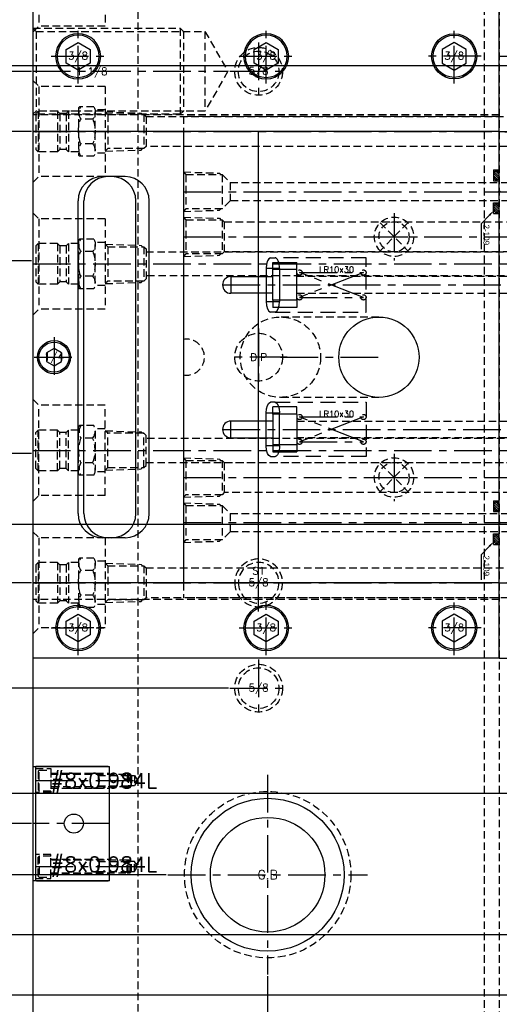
# Model space of a CAD drawing. Extents: x 2651 to 11825, y -3833 to 1075.
# Tile 179 of 256: x 3892 to 4052, y -127 to 200. Entities that reach past the tile are written whole.
import ezdxf
from ezdxf.enums import TextEntityAlignment as Align

# ---------------------------------------------------------------- set-up
doc = ezdxf.new("R2010")
doc.units = 0
doc.header["$LTSCALE"] = 10
for name, pattern in [('CENTER', [2, 1.25, -0.25, 0.25, -0.25]), ('CNSCEN', [17, 15, -1, 0, -1]), ('CNSHID', [4, 3, -1]), ('DASHED', [0.75, 0.5, -0.25]), ('HIDDEN', [0.375, 0.25, -0.125])]:
    doc.linetypes.add(name, pattern=pattern)
doc.layers.get('0').update_dxf_attribs({"linetype": 'CONTINUOUS'})
doc.layers.get('Defpoints').update_dxf_attribs({"linetype": 'CONTINUOUS'})
for name, color, linetype in [('113', 7, 'CONTINUOUS'), ('117', 7, 'CONTINUOUS'), ('9', 3, 'CONTINUOUS'), ('CEN', 1, 'CENTER'), ('COOL', 150, 'HIDDEN'), ('DIM', 3, 'CONTINUOUS'), ('HIDDEN', 6, 'HIDDEN'), ('PART', 7, 'CONTINUOUS'), ('TEXT', 4, 'CONTINUOUS'), ('WL1-CL', 1, 'CNSCEN'), ('WL1-HL', 4, 'CNSHID')]:
    doc.layers.add(name, color=color, linetype=linetype)
doc.layers.add('AM_VIS', color=7, linetype='CONTINUOUS', lineweight=30)
doc.styles.add('china', font='txt')
doc.styles.get("Standard").update_dxf_attribs({"font": 'romans.shx'})
doc.dimstyles.new('MM& INCH5', dxfattribs={"dimtxt": 5, "dimasz": 2.5, "dimexe": 1, "dimexo": 0.5, "dimtad": 0, "dimrnd": 1.38778e-17, "dimzin": 9, "dimdsep": 46, "dimtxsty": 'Standard', "dimblk": 'CLOSED', "dimcen": 0, "dimclrd": 3, "dimclre": 3, "dimclrt": 3, "dimazin": 2, "dimtfac": 0.75, "dimtofl": 0, "dimtmove": 0, "dimatfit": 3, "dimfxl": 0, "dimtolj": 1, "dimarcsym": 0})

# ---------------------------------------------------------------- blocks, each defined once
blk = doc.blocks.new('fghdddd')
at = {"layer": 'COOL'}
for p, q in [((-3436.77, 1231.38), (-3438.77, 1229.38)), ((-3460.77, 1229.38), (-3460.77, 1199.38)), ((-3460.77, 1229.38), (-3438.77, 1229.38)), ((-3438.77, 1229.38), (-3438.77, 1199.38)), ((-3460.77, 1221.54), (-3457.45, 1221.54)), ((-3457.45, 1207.87), (-3457.45, 1220.88)), ((-3457.04, 1222.63), (-3452.28, 1222.63)), ((-3451.88, 1222.23), (-3452.28, 1222.63)), ((-3451.88, 1222.23), (-3451.88, 1206.52)), ((-3451.88, 1221.11), (-3448.53, 1221.11)), ((-3448.53, 1221.11), (-3448.53, 1207.65)), ((-3448.53, 1221.11), (-3447.76, 1220.34)), ((-3444.91, 1221.11), (-3445.67, 1220.34)), ((-3444.91, 1221.11), (-3444.91, 1207.65)), ((-3444.91, 1221.11), (-3438.53, 1221.11)), ((-3438.53, 1221.11), (-3437.77, 1220.34)), ((-3438.53, 1221.11), (-3438.53, 1207.65)), ((-3456.64, 1218.5), (-3452.67, 1218.5)), ((-3447.76, 1220.37), (-3445.67, 1220.37)), ((-3447.76, 1220.34), (-3447.76, 1208.38)), ((-3445.67, 1220.34), (-3445.67, 1208.38)), ((-3437.77, 1220.34), (-3437.77, 1208.41)), ((-3456.64, 1210.25), (-3452.67, 1210.25)), ((-3451.88, 1207.65), (-3448.53, 1207.65)), ((-3448.53, 1207.65), (-3447.79, 1208.38)), ((-3447.79, 1208.38), (-3445.65, 1208.38)), ((-3444.91, 1207.65), (-3445.65, 1208.38)), ((-3444.91, 1207.65), (-3438.53, 1207.65)), ((-3438.53, 1207.65), (-3437.77, 1208.41)), ((-3460.77, 1207.21), (-3457.45, 1207.21)), ((-3457.04, 1206.13), (-3452.28, 1206.13)), ((-3452.28, 1206.13), (-3451.88, 1206.52)), ((-3460.77, 1199.38), (-3438.77, 1199.38)), ((-3436.77, 1197.38), (-3438.77, 1199.38))]:
    blk.add_line(p, q, dxfattribs=at)
at = {"layer": 'COOL', "color": 1, "linetype": 'CENTER'}
blk.add_line((-3436.77, 1214.38), (-3460.77, 1214.38), dxfattribs=at)
at = {"layer": 'COOL'}
for centre, radius, start, end in [((-3453.53, 1220.88), 3.92, 153.6082, 217.3856), ((-3455.97, 1220.56), 3.89, 327.972, 32.028), ((-3446.32, 1214.38), 11.11, 158.2132, 201.7867), ((-3462.99, 1214.38), 11.11, 338.2133, 21.7868), ((-3453.53, 1207.87), 3.92, 142.6141, 206.3915), ((-3455.97, 1208.19), 3.89, 327.972, 32.028)]:
    blk.add_arc(centre, radius, start, end, dxfattribs=at)
blk = doc.blocks.new('*U2', base_point=(697.47, 899.04))
for p, q in [((697.47, 901.93), (694.97, 900.48)), ((694.97, 900.48), (694.97, 897.6)), ((699.97, 900.48), (697.47, 901.93)), ((699.97, 897.6), (699.97, 900.48)), ((694.97, 897.6), (697.47, 896.15)), ((697.47, 896.15), (699.97, 897.6))]:
    blk.add_line(p, q)
for radius in [5.5, 5]:
    blk.add_circle((697.47, 899.04), radius)
at = {"layer": 'CEN'}
for p, q in [((697.47, 905.64), (697.47, 892.44)), ((690.87, 899.04), (704.07, 899.04))]:
    blk.add_line(p, q, dxfattribs=at)
blk = doc.blocks.new('*U1', base_point=(705.47, 989.04))
for p, q in [((705.47, 993.66), (701.47, 991.35)), ((709.47, 991.35), (705.47, 993.66)), ((701.47, 991.35), (701.47, 986.73)), ((709.47, 986.73), (709.47, 991.35)), ((701.47, 986.73), (705.47, 984.42)), ((705.47, 984.42), (709.47, 986.73))]:
    blk.add_line(p, q)
for radius in [7.5, 7]:
    blk.add_circle((705.47, 989.04), radius)
at = {"layer": 'CEN'}
for p, q in [((705.47, 998.04), (705.47, 980.04)), ((696.47, 989.04), (714.47, 989.04))]:
    blk.add_line(p, q, dxfattribs=at)
blk = doc.blocks.new('*U20', base_point=(1834.08, 749.82))
for radius in [7.94, 6.75]:
    blk.add_circle((1834.08, 749.82), radius)
at = {"layer": 'CEN'}
for p, q in [((1834.08, 759.35), (1834.08, 740.3)), ((1824.55, 749.82), (1843.61, 749.82))]:
    blk.add_line(p, q, dxfattribs=at)
blk = doc.blocks.new('*D146')
at = {"layer": 'Defpoints', "color": 0}
for p in [(4171.68, 387.64), (3870.05, 182.64), (3896.68, 182.64)]:
    blk.add_point(p, dxfattribs=at)
at = {"layer": 'DIM', "color": 3, "lineweight": -2}
blk.add_line((3896.18, 182.64), (3870.05, 182.64), dxfattribs=at)
at = {"layer": 'DIM', "color": 3, "insert": (3846.68, 182.64), "char_height": 5, "attachment_point": 5}
blk.add_mtext('\\A1;205 [8.071]', dxfattribs=at)
blk = doc.blocks.new('_Closed')
at = {"color": 0, "linetype": 'ByBlock', "lineweight": -2}
for p, q in [((-1, 0.17), (0, 0)), ((-1, 0.17), (-1, -0.17)), ((0, 0), (-1, -0.17)), ((0, 0), (-1, 0))]:
    blk.add_line(p, q, dxfattribs=at)
blk = doc.blocks.new('*D147')
at = {"layer": 'Defpoints', "color": 0}
for p in [(4171.68, 387.64), (3870.05, 162.64), (3896.68, 162.64)]:
    blk.add_point(p, dxfattribs=at)
at = {"layer": 'DIM', "color": 3, "lineweight": -2}
blk.add_line((3896.18, 162.64), (3870.05, 162.64), dxfattribs=at)
at = {"layer": 'DIM', "color": 3, "insert": (3846.68, 162.64), "char_height": 5, "attachment_point": 5}
blk.add_mtext('\\A1;225 [8.858]', dxfattribs=at)
blk = doc.blocks.new('*D148')
at = {"layer": 'Defpoints', "color": 0}
for p in [(4171.68, 387.64), (3870.05, 119.64), (3896.68, 119.64)]:
    blk.add_point(p, dxfattribs=at)
at = {"layer": 'DIM', "color": 3, "lineweight": -2}
blk.add_line((3896.18, 119.64), (3870.05, 119.64), dxfattribs=at)
at = {"layer": 'DIM', "color": 3, "insert": (3844.3, 119.64), "char_height": 5, "attachment_point": 5}
blk.add_mtext('\\A1;268 [10.551]', dxfattribs=at)
blk = doc.blocks.new('*D149')
at = {"layer": 'Defpoints', "color": 0}
for p in [(4171.68, 387.64), (3870.05, 12.64), (3896.68, 12.64)]:
    blk.add_point(p, dxfattribs=at)
at = {"layer": 'DIM', "color": 3, "lineweight": -2}
blk.add_line((3896.18, 12.64), (3870.05, 12.64), dxfattribs=at)
at = {"layer": 'DIM', "color": 3, "insert": (3844.3, 12.64), "char_height": 5, "attachment_point": 5}
blk.add_mtext('\\A1;375 [14.764]', dxfattribs=at)
blk = doc.blocks.new('*D150')
at = {"layer": 'Defpoints', "color": 0}
for p in [(4171.68, 387.64), (3870.05, 55.64), (3896.68, 55.64)]:
    blk.add_point(p, dxfattribs=at)
at = {"layer": 'DIM', "color": 3, "lineweight": -2}
blk.add_line((3896.18, 55.64), (3870.05, 55.64), dxfattribs=at)
at = {"layer": 'DIM', "color": 3, "insert": (3844.3, 55.64), "char_height": 5, "attachment_point": 5}
blk.add_mtext('\\A1;332 [13.071]', dxfattribs=at)
blk = doc.blocks.new('*D151')
at = {"layer": 'Defpoints', "color": 0}
for p in [(4171.68, 387.64), (3870.05, -22.36), (3962.16, -22.36)]:
    blk.add_point(p, dxfattribs=at)
at = {"layer": 'DIM', "color": 3, "lineweight": -2}
blk.add_line((3961.66, -22.36), (3870.05, -22.36), dxfattribs=at)
at = {"layer": 'DIM', "color": 3, "insert": (3844.3, -22.36), "char_height": 5, "attachment_point": 5}
blk.add_mtext('\\A1;410 [16.142]', dxfattribs=at)
blk = doc.blocks.new('*D152')
at = {"layer": 'Defpoints', "color": 0}
for p in [(4171.68, 387.64), (3870.05, -84.36), (3941.5, -84.36)]:
    blk.add_point(p, dxfattribs=at)
at = {"layer": 'DIM', "color": 3, "lineweight": -2}
blk.add_line((3941, -84.36), (3870.05, -84.36), dxfattribs=at)
at = {"layer": 'DIM', "color": 3, "insert": (3844.3, -84.36), "char_height": 5, "attachment_point": 5}
blk.add_mtext('\\A1;472 [18.583]', dxfattribs=at)
blk = doc.blocks.new('*D153')
at = {"layer": 'Defpoints', "color": 0}
for p in [(4171.68, 387.64), (3870.05, -57.36), (4069.26, -57.36)]:
    blk.add_point(p, dxfattribs=at)
at = {"layer": 'DIM', "color": 3, "lineweight": -2}
blk.add_line((4068.76, -57.36), (3870.05, -57.36), dxfattribs=at)
at = {"layer": 'DIM', "color": 3, "insert": (3846.68, -57.36), "char_height": 5, "attachment_point": 5}
blk.add_mtext('\\A1;445 [17.52]', dxfattribs=at)
blk = doc.blocks.new('*D154')
at = {"layer": 'Defpoints', "color": 0}
for p in [(4171.68, 387.64), (3870.05, -104.36), (4071.44, -104.36)]:
    blk.add_point(p, dxfattribs=at)
at = {"layer": 'DIM', "color": 3, "lineweight": -2}
blk.add_line((4070.94, -104.36), (3870.05, -104.36), dxfattribs=at)
at = {"layer": 'DIM', "color": 3, "insert": (3846.68, -104.36), "char_height": 5, "attachment_point": 5}
blk.add_mtext('\\A1;492 [19.37]', dxfattribs=at)
blk = doc.blocks.new('*D155')
at = {"layer": 'Defpoints', "color": 0}
for p in [(4171.68, 387.64), (3870.05, -124.36), (4057.48, -124.36)]:
    blk.add_point(p, dxfattribs=at)
at = {"layer": 'DIM', "color": 3, "lineweight": -2}
blk.add_line((4056.98, -124.36), (3870.05, -124.36), dxfattribs=at)
at = {"layer": 'DIM', "color": 3, "insert": (3844.3, -124.36), "char_height": 5, "attachment_point": 5}
blk.add_mtext('\\A1;512 [20.157]', dxfattribs=at)
blk = doc.blocks.new('*D191')
at = {"layer": 'Defpoints', "color": 0}
for p in [(4171.68, 387.64), (3870.05, 190.64), (4098.02, 184.44)]:
    blk.add_point(p, dxfattribs=at)
at = {"layer": 'DIM', "color": 3, "lineweight": -2}
for p, q in [((3875.05, 190.64), (3870.05, 190.64)), ((3880.05, 184.44), (3875.05, 190.64)), ((4097.52, 184.44), (3880.05, 184.44))]:
    blk.add_line(p, q, dxfattribs=at)
at = {"layer": 'DIM', "color": 3, "insert": (3851.45, 190.64), "char_height": 5, "attachment_point": 5}
blk.add_mtext('\\A1;203.2 [8]', dxfattribs=at)
blk = doc.blocks.new('*D192')
at = {"layer": 'Defpoints', "color": 0}
for p in [(4171.68, 387.64), (3870.05, 32.04), (4076.43, 32.04)]:
    blk.add_point(p, dxfattribs=at)
at = {"layer": 'DIM', "color": 3, "lineweight": -2}
blk.add_line((4075.93, 32.04), (3870.05, 32.04), dxfattribs=at)
at = {"layer": 'DIM', "color": 3, "insert": (3849.06, 32.04), "char_height": 5, "attachment_point": 5}
blk.add_mtext('\\A1;355.6 [14]', dxfattribs=at)
blk = doc.blocks.new('*D194')
at = {"layer": 'Defpoints', "color": 0}
for p in [(4171.68, 387.64), (3974.68, -117.54), (3974.68, -149.95)]:
    blk.add_point(p, dxfattribs=at)
at = {"layer": 'DIM', "color": 3, "lineweight": -2}
blk.add_line((3974.68, -118.04), (3974.68, -149.95), dxfattribs=at)
at = {"layer": 'DIM', "color": 3, "insert": (3974.68, -172.96), "char_height": 5, "attachment_point": 5, "rotation": 90}
blk.add_mtext('\\A1;197 [7.756]', dxfattribs=at)
blk = doc.blocks.new('*D195')
at = {"layer": 'Defpoints', "color": 0}
for p in [(4171.68, 387.64), (4046.68, -137.36), (4046.68, -149.95)]:
    blk.add_point(p, dxfattribs=at)
at = {"layer": 'DIM', "color": 3, "lineweight": -2}
blk.add_line((4046.68, -137.86), (4046.68, -149.95), dxfattribs=at)
at = {"layer": 'DIM', "color": 3, "insert": (4046.68, -172.96), "char_height": 5, "attachment_point": 5, "rotation": 90}
blk.add_mtext('\\A1;125 [4.921]', dxfattribs=at)
blk = doc.blocks.new('*U245', base_point=(660.35, 1959.29))
for radius in [25.4, 19.05]:
    blk.add_circle((660.35, 1959.29), radius)
at = {"layer": 'CEN'}
for p, q in [((660.35, 1992.47), (660.35, 1926.11)), ((627.17, 1959.29), (693.53, 1959.29))]:
    blk.add_line(p, q, dxfattribs=at)
at = {"layer": 'HIDDEN'}
blk.add_circle((660.35, 1959.29), 27.65, dxfattribs=at)
blk = doc.blocks.new('*U17', base_point=(830.47, 1863.95))
for p, q in [((835.1, 1868.59), (825.84, 1859.32)), ((825.84, 1868.59), (835.1, 1859.32))]:
    blk.add_line(p, q)
for radius in [6.55, 5]:
    blk.add_circle((830.47, 1863.95), radius)
at = {"layer": 'CEN'}
for p, q in [((830.47, 1871.81), (830.47, 1856.09)), ((822.61, 1863.95), (838.33, 1863.95))]:
    blk.add_line(p, q, dxfattribs=at)
blk = doc.blocks.new('*U18', base_point=(830.47, 1753.95))
for p, q in [((835.1, 1758.59), (825.84, 1749.32)), ((825.84, 1758.59), (835.1, 1749.32))]:
    blk.add_line(p, q)
for radius in [6.55, 5]:
    blk.add_circle((830.47, 1753.95), radius)
at = {"layer": 'CEN'}
for p, q in [((830.47, 1761.81), (830.47, 1746.09)), ((822.61, 1753.95), (838.33, 1753.95))]:
    blk.add_line(p, q, dxfattribs=at)
blk = doc.blocks.new('1')
at = {"layer": 'COOL', "color": 1, "linetype": 'CENTER'}
for p, q in [((-100, 225), (-100, 350.39)), ((-225, 340), (-100, 340)), ((-225, 260), (-100, 260))]:
    blk.add_line(p, q, dxfattribs=at)
at = {"layer": 'COOL', "color": 2}
for p, q in [((-105, 347.5), (-95, 347.5)), ((-105, 265), (-105, 255))]:
    blk.add_line(p, q, dxfattribs=at)
at = {"layer": 'COOL'}
blk.add_line((-105, 345), (-105, 335), dxfattribs=at)
at = {"layer": 'COOL', "color": 2}
for points in [[(-105, 238.59), (-105, 347.5), (-100, 350.39), (-95, 347.5), (-95, 238.59)], [(-225, 346.55), (-224.15, 345.7), (-224.15, 334.3), (-225, 333.45)], [(-225, 346.55), (-213, 346.15), (-212.55, 345.7)], [(-224.15, 345.7), (-212.11, 345.7), (-212.11, 334.3), (-224.15, 334.3)], [(-212.11, 345.7), (-211.41, 345), (-211.41, 335), (-212.11, 334.3)], [(-211.41, 345), (-105, 345), (-100, 340), (-105, 335), (-211.41, 335)], [(-225, 333.45), (-213, 333.85), (-212.55, 334.3)], [(-225, 266.55), (-224.15, 265.7), (-224.15, 254.3), (-225, 253.45)], [(-225, 266.55), (-213, 266.15), (-212.55, 265.7)], [(-224.15, 265.7), (-212.11, 265.7), (-212.11, 254.3), (-224.15, 254.3)], [(-212.11, 265.7), (-211.41, 265), (-211.41, 255), (-212.11, 254.3)], [(-211.41, 265), (-105, 265), (-100, 260), (-105, 255), (-211.41, 255)], [(-225, 253.45), (-213, 253.85), (-212.55, 254.3)], [(-106.55, 225), (-106.15, 237), (-105.7, 237.45)], [(-106.55, 225), (-93.85, 237), (-106.15, 237), (-93.45, 225)], [(-105.7, 237.89), (-105, 238.59), (-95, 238.59), (-94.3, 237.89)], [(-105.7, 225.85), (-105.7, 237.89), (-94.3, 237.89), (-94.3, 225.85)], [(-93.45, 225), (-93.85, 237), (-94.3, 237.45)], [(-106.55, 225), (-105.7, 225.85), (-94.3, 225.85), (-93.45, 225)]]:
    blk.add_lwpolyline(points, dxfattribs=at)
at = {"layer": 'COOL'}
for name, p in [('*U17', (-155, 340)), ('*U18', (-155, 260))]:
    blk.add_blockref(name, p, dxfattribs=at)
blk = doc.blocks.new('*X249')
at = {"color": 0}
for p, q in [((936.79, 376.76), (938.04, 378.01)), ((937.13, 376.4), (938.7, 377.96)), ((937.63, 376.19), (939.2, 377.76)), ((938.27, 376.12), (939.57, 377.42)), ((939.28, 376.43), (939.55, 376.69))]:
    blk.add_line(p, q, dxfattribs=at)
blk = doc.blocks.new('*X248')
at = {"color": 0}
for p, q in [((922.69, 376.81), (923.89, 378.01)), ((923.02, 376.43), (924.57, 377.97)), ((923.5, 376.2), (925.09, 377.79)), ((924.13, 376.12), (925.47, 377.46)), ((925.03, 376.32), (925.56, 376.85))]:
    blk.add_line(p, q, dxfattribs=at)
blk = doc.blocks.new('O_RING_109_S')
at = {"layer": 'WL1-CL'}
for p, q in [((7.81, -3.27), (10.73, -5.98)), ((10.73, -5.98), (12.73, -5.98)), ((12.73, -5.98), (19.05, -5.98))]:
    blk.add_line(p, q, dxfattribs=at)
blk.add_solid([(8.04, -3.03), (7.58, -3.51), (6.35, -1.9)], dxfattribs=at)
at = {"layer": 'WL1-HL'}
for p, q in [((-7.23, -1.9), (-7.23, 0)), ((-3.66, -1.9), (-3.66, 0)), ((3.66, -1.9), (3.66, 0)), ((7.23, -1.9), (7.23, 0)), ((-7.23, -1.9), (-3.66, -1.9)), ((7.23, -1.9), (3.66, -1.9))]:
    blk.add_line(p, q, dxfattribs=at)
for points in [[(-5.45, 0, 0.064849), (-6.04, -0.08, 0.077678), (-6.5, -0.28, 0.107175), (-6.83, -0.61, 0.144647), (-6.93, -0.95, 0.144647), (-6.83, -1.29, 0.107175), (-6.5, -1.62, 0.077678), (-6.04, -1.82, 0.064849), (-5.45, -1.9, 0.064849), (-4.85, -1.82, 0.077678), (-4.39, -1.62, 0.107175), (-4.06, -1.29, 0.144647), (-3.96, -0.95, 0.144647), (-4.06, -0.61, 0.107175), (-4.39, -0.28, 0.077678), (-4.85, -0.08, 0.064849)], [(5.45, 0, -0.064849), (6.04, -0.08, -0.077678), (6.5, -0.28, -0.107175), (6.83, -0.61, -0.144647), (6.93, -0.95, -0.144647), (6.83, -1.29, -0.107175), (6.5, -1.62, -0.077678), (6.04, -1.82, -0.064849), (5.45, -1.9, -0.064849), (4.85, -1.82, -0.077678), (4.39, -1.62, -0.107175), (4.06, -1.29, -0.144647), (3.96, -0.95, -0.144647), (4.06, -0.61, -0.107175), (4.39, -0.28, -0.077678), (4.85, -0.08, -0.064849)]]:
    blk.add_lwpolyline(points, format="xyb", close=True, dxfattribs=at)
at = {"layer": 'WL1-HL', "extrusion": (0, 0, -1), "xscale": -1, "zscale": -1}
for name, p in [('*X248', (929.56, -378.02)), ('*X249', (932.74, -378.02))]:
    blk.add_blockref(name, p, dxfattribs=at)
at = {"layer": 'WL1-CL', "style": 'china'}
blk.add_text('2-109', height=2, dxfattribs=at).set_placement((10.9, -5.29))
blk = doc.blocks.new('A$C738058FC')
at = {"layer": '9'}
blk.add_circle((0, 0), 0.25, dxfattribs=at)
blk.add_blockref('O_RING_109_S', (0, 0), dxfattribs=at)
blk = doc.blocks.new('2')
at = {"layer": 'COOL', "color": 1, "linetype": 'CENTER'}
for p, q in [((-95, 235), (-95, 360.72)), ((-225, 355), (-95, 355)), ((-225, 245), (-95, 245))]:
    blk.add_line(p, q, dxfattribs=at)
at = {"layer": 'COOL', "color": 2}
for p, q in [((-98, 358.98), (-92, 358.98)), ((-98, 248), (-98, 242)), ((-99.51, 242), (-90.7, 235.55)), ((-90.49, 242), (-99.3, 235.55))]:
    blk.add_line(p, q, dxfattribs=at)
at = {"layer": 'COOL'}
blk.add_line((-98, 358), (-98, 352), dxfattribs=at)
at = {"layer": 'COOL', "color": 2}
for points in [[(-225, 361.55), (-224.15, 360.7), (-224.15, 349.3), (-225, 348.45)], [(-225, 361.55), (-213, 361.15), (-212.55, 360.7)], [(-224.15, 360.7), (-212.11, 360.7), (-212.11, 349.3), (-224.15, 349.3)], [(-212.11, 360.7), (-209.41, 358), (-209.41, 352), (-212.11, 349.3)], [(-98, 243.72), (-98, 358.98), (-95, 360.72), (-92, 358.98), (-92, 243.72)], [(-209.41, 358), (-98, 358), (-95, 355), (-98, 352), (-209.41, 352)], [(-225, 348.45), (-213, 348.85), (-212.55, 349.3)], [(-225, 251.55), (-224.15, 250.7), (-224.15, 239.3), (-225, 238.45)], [(-225, 251.55), (-213, 251.15), (-212.55, 250.7)], [(-224.15, 250.7), (-212.11, 250.7), (-212.11, 239.3), (-224.15, 239.3)], [(-212.11, 250.7), (-209.41, 248), (-209.41, 242), (-212.11, 239.3)], [(-209.41, 248), (-98, 248), (-95, 245), (-98, 242), (-209.41, 242)], [(-99.85, 235), (-99.51, 242), (-99.3, 242.21)], [(-99.3, 242.42), (-98, 243.72), (-92, 243.72), (-90.7, 242.42)], [(-99.3, 235.55), (-99.3, 242.42), (-90.7, 242.42), (-90.7, 235.55)], [(-90.15, 235), (-90.49, 242), (-90.7, 242.21)], [(-225, 238.45), (-213, 238.85), (-212.55, 239.3)], [(-99.85, 235), (-99.3, 235.55), (-90.7, 235.55), (-90.15, 235)]]:
    blk.add_lwpolyline(points, dxfattribs=at)
at = {"layer": 'COOL', "rotation": 270}
for p in [(-120, 355), (-120, 245)]:
    blk.add_blockref('A$C738058FC', p, dxfattribs=at)
blk = doc.blocks.new('A$C4C261A4E')
for p, q in [((0.89, 18.75), (0.89, -18.75)), ((25.02, 19), (1.14, 19)), ((25.4, -19), (25.4, 19)), ((1.14, -19), (25.02, -19))]:
    blk.add_line(p, q)
at = {"linetype": 'Continuous'}
blk.add_circle((13.59, 0), 3.17, dxfattribs=at)
for centre, radius, start, end in [((1.14, 18.75), 0.254, 90, 180), ((25.02, 18.62), 0.381, 0, 90), ((1.14, -18.75), 0.254, 180, 270), ((25.02, -18.62), 0.381, 270, 0)]:
    blk.add_arc(centre, radius, start, end)
at = {"layer": 'AM_VIS'}
for p, q in [((0, 19), (25.4, 19)), ((25.4, -19), (0, -19))]:
    blk.add_line(p, q, dxfattribs=at)
at = {"layer": 'CEN'}
for p, q in [((0.89, 14.29), (34.72, 14.29)), ((25.4, 0), (0, 0)), ((0.89, -14.29), (34.72, -14.29))]:
    blk.add_line(p, q, dxfattribs=at)
at = {"layer": 'HIDDEN'}
for p, q in [((5.89, 16.79), (25.4, 16.79)), ((21.66, 16.37), (21.66, 12.2)), ((5.89, 11.79), (25.4, 11.79)), ((5.89, -11.79), (25.4, -11.79)), ((21.66, -16.37), (21.66, -12.2)), ((5.89, -16.79), (25.4, -16.79))]:
    blk.add_line(p, q, dxfattribs=at)
for points in [[(0.89, 18.29), (5.89, 18.29), (5.89, 10.29), (0.89, 10.29)], [(2.1, 17.79), (5.89, 17.79), (5.89, 10.79), (2.1, 10.79), (2.1, 17.79), (1.72, 17.4), (1.72, 11.17), (2.1, 10.79)], [(5.89, 16.37), (31.27, 16.37), (31.27, 12.2), (5.89, 12.2)], [(21.27, 16.37), (21.66, 15.99), (31.66, 15.99)], [(31.27, 16.37), (31.66, 15.99), (31.66, 12.59), (31.27, 12.2)], [(31.27, 16.37), (32.31, 16.37), (32.31, 12.2), (31.27, 12.2)], [(32.31, 16.37), (32.7, 15.99), (32.7, 12.59), (32.31, 12.2)], [(31.66, 15.99), (33.74, 15.99), (33.74, 12.59), (31.66, 12.59)], [(33.74, 15.99), (34.72, 14.29), (33.74, 12.59)], [(21.27, 12.2), (21.66, 12.59), (31.66, 12.59)], [(0.89, -18.29), (5.89, -18.29), (5.89, -10.29), (0.89, -10.29)], [(2.1, -17.79), (5.89, -17.79), (5.89, -10.79), (2.1, -10.79), (2.1, -17.79), (1.72, -17.4), (1.72, -11.17), (2.1, -10.79)], [(5.89, -16.37), (31.27, -16.37), (31.27, -12.2), (5.89, -12.2)], [(21.27, -12.2), (21.66, -12.59), (31.66, -12.59)], [(31.27, -16.37), (31.66, -15.99), (31.66, -12.59), (31.27, -12.2)], [(31.27, -16.37), (32.31, -16.37), (32.31, -12.2), (31.27, -12.2)], [(31.66, -15.99), (33.74, -15.99), (33.74, -12.59), (31.66, -12.59)], [(32.31, -16.37), (32.7, -15.99), (32.7, -12.59), (32.31, -12.2)], [(33.74, -15.99), (34.72, -14.29), (33.74, -12.59)], [(21.27, -16.37), (21.66, -15.99), (31.66, -15.99)]]:
    blk.add_lwpolyline(points, dxfattribs=at)
at = {"layer": 'TEXT'}
for p in [(5.89, 14.29), (5.89, -13.57)]:
    blk.add_text('#8x0.984L', height=5, dxfattribs=at).set_placement(p, align=Align.MIDDLE_LEFT)
blk = doc.blocks.new('*D279')
at = {"layer": 'Defpoints', "color": 0}
for p in [(4171.68, 387.64), (3870.05, -67.36), (3896.68, -67.36)]:
    blk.add_point(p, dxfattribs=at)
at = {"layer": 'DIM', "color": 3, "lineweight": -2}
blk.add_line((3896.18, -67.36), (3870.05, -67.36), dxfattribs=at)
at = {"layer": 'DIM', "color": 3, "insert": (3844.3, -67.36), "char_height": 5, "attachment_point": 5}
blk.add_mtext('\\A1;455 [17.913]', dxfattribs=at)
blk = doc.blocks.new('A$C257357D5')
at = {"layer": 'COOL', "color": 1, "linetype": 'CENTER'}
for p, q in [((-275, 31), (-58.88, 31)), ((-275, -31), (-58.88, -31)), ((-275, -31), (-58.88, -31))]:
    blk.add_line(p, q, dxfattribs=at)
at = {"layer": 'COOL'}
for points in [[(-251, 37.55), (-250.15, 36.7), (-250.15, 25.3), (-251, 24.45)], [(-251, 37.55), (-239, 37.15), (-238.55, 36.7)], [(-250.15, 36.7), (-238.11, 36.7), (-238.11, 25.3), (-250.15, 25.3)], [(-238.11, 36.7), (-237.41, 36), (-237.41, 26), (-238.11, 25.3)], [(-237.41, 35), (-58.31, 35), (-56, 31), (-58.31, 27), (-237.41, 27)], [(-251, 24.45), (-239, 24.85), (-238.55, 25.3)], [(-251, -37.55), (-250.15, -36.7), (-250.15, -25.3), (-251, -24.45)], [(-251, -24.45), (-239, -24.85), (-238.55, -25.3)], [(-250.15, -36.7), (-238.11, -36.7), (-238.11, -25.3), (-250.15, -25.3)], [(-238.11, -36.7), (-237.41, -36), (-237.41, -26), (-238.11, -25.3)], [(-237.41, -35), (-58.31, -35), (-56, -31), (-58.31, -27), (-237.41, -27)], [(-251, -37.55), (-239, -37.15), (-238.55, -36.7)]]:
    blk.add_lwpolyline(points, dxfattribs=at)
at = {"layer": 'COOL', "xscale": -1}
blk.add_blockref('fghdddd', (-3711.77, -1183.38), dxfattribs=at)
at = {"layer": 'COOL', "rotation": 180}
blk.add_blockref('fghdddd', (-3711.77, 1183.38), dxfattribs=at)

msp = doc.modelspace()

# ---------------------------------------------------------------- linework, layer by layer
for p, q in [((3896.684, 910.642), (3896.684, -135.358)), ((4051.684, 187.642), (4051.684, 387.642)), ((4051.684, 187.642), (4291.684, 187.642)), ((4051.684, 187.642), (4291.684, 187.642)), ((4051.684, -12.358), (4051.684, 187.642)), ((4051.684, 162.642), (3896.684, 162.642)), ((3946.684, 162.642), (3946.684, 12.642)), ((3971.684, 12.642), (3971.684, 162.642)), ((4051.684, 162.642), (4116.999, 159.219)), ((3927.322, 147.642), (3919.684, 147.642)), ((3911.684, 35.642), (3911.684, 139.642)), ((3913.624, 35.642), (3913.624, 139.642)), ((3930.877, 35.642), (3930.877, 139.642)), ((3935.322, 35.642), (3935.322, 139.642)), ((3927.322, 27.642), (3919.684, 27.642)), ((4051.684, 12.642), (4116.999, 16.065)), ((4051.684, 12.642), (3896.684, 12.642)), ((4051.684, -12.358), (3896.684, -12.358)), ((4051.684, -12.358), (4291.684, -12.358))]:
    msp.add_line(p, q)
msp.add_circle((4011.684, 87.642), 13.35)
for centre, start, end in [((3919.684, 139.642), 90, 180), ((3921.624, 139.642), 90, 180), ((3922.877, 139.642), 0, 90), ((3927.322, 139.642), 0, 90), ((3919.684, 35.642), 180, 270), ((3921.624, 35.642), 180, 270), ((3922.877, 35.642), 270, 0), ((3927.322, 35.642), 270, 0)]:
    msp.add_arc(centre, 8, start, end)
at = {"layer": '113', "color": 7, "linetype": 'Continuous'}
for p, q in [((3975.601, 120.642), (3977.217, 120.642)), ((3974.187, 117.142), (3974.187, 106.142)), ((3978.631, 117.142), (3978.631, 106.142)), ((3977.217, 102.642), (3975.601, 102.642)), ((3977.217, 72.642), (3975.601, 72.642)), ((3974.187, 58.142), (3974.187, 69.142)), ((3978.631, 58.142), (3978.631, 69.142)), ((3975.601, 54.642), (3977.217, 54.642))]:
    msp.add_line(p, q, dxfattribs=at)
at = {"layer": '113', "color": 6, "linetype": 'DASHED'}
for p, q in [((4007.409, 120.642), (3977.217, 120.642)), ((4007.409, 102.642), (4007.409, 120.642)), ((3977.217, 102.642), (4007.409, 102.642)), ((3977.217, 72.642), (4007.409, 72.642)), ((4007.409, 72.642), (4007.409, 54.642)), ((4007.409, 54.642), (3977.217, 54.642))]:
    msp.add_line(p, q, dxfattribs=at)
at = {"layer": '113', "color": 253, "linetype": 'Continuous'}
for p, q in [((3978.631, 117.142), (3974.187, 117.142)), ((3974.187, 106.142), (3978.631, 106.142)), ((3974.187, 69.142), (3978.631, 69.142)), ((3978.631, 58.142), (3974.187, 58.142))]:
    msp.add_line(p, q, dxfattribs=at)
at = {"layer": '113', "color": 7, "linetype": 'Continuous'}
for centre, start_param, end_param in [((3975.601, 117.142), 3.1415927, 4.712389), ((3977.217, 117.142), 1.5707963, 3.1415927), ((3975.601, 106.142), 4.712389, 6.2831853), ((3977.217, 106.142), 0, 1.5707963)]:
    msp.add_ellipse(centre, major_axis=(0, -3.5), ratio=0.4040262, start_param=start_param, end_param=end_param, dxfattribs=at)
at = {"layer": '113', "color": 7, "linetype": 'Continuous', "extrusion": (0, 0, -1)}
for centre, start_param, end_param in [((3975.601, 69.142), 4.712389, 6.2831853), ((3977.217, 69.142), 0, 1.5707963), ((3975.601, 58.142), 3.1415927, 4.712389), ((3977.217, 58.142), 1.5707963, 3.1415927)]:
    msp.add_ellipse(centre, major_axis=(0, 3.5), ratio=0.4040262, start_param=start_param, end_param=end_param, dxfattribs=at)
at = {"layer": '117', "color": 7, "linetype": 'Continuous'}
for p, q in [((3976.409, 116.741), (3976.409, 119.142)), ((3976.409, 119.142), (3984.409, 119.142)), ((3984.409, 116.741), (3984.409, 119.142)), ((3976.409, 106.543), (3976.409, 116.741)), ((3984.409, 116.741), (3976.409, 116.741)), ((3984.409, 106.543), (3984.409, 116.741)), ((3962.464, 114.422), (3976.409, 114.422)), ((3976.409, 108.862), (3962.464, 108.862)), ((3976.409, 106.543), (3976.409, 104.142)), ((3984.409, 106.543), (3976.409, 106.543)), ((3984.409, 106.543), (3984.409, 104.142)), ((3984.409, 104.142), (3976.409, 104.142)), ((3976.409, 68.741), (3976.409, 71.142)), ((3984.409, 71.142), (3976.409, 71.142)), ((3976.409, 68.741), (3976.409, 58.543)), ((3984.409, 68.741), (3976.409, 68.741)), ((3984.409, 68.741), (3984.409, 71.142)), ((3984.409, 68.741), (3984.409, 58.543)), ((3976.409, 66.422), (3962.464, 66.422)), ((3962.464, 60.862), (3976.409, 60.862)), ((3976.409, 58.543), (3976.409, 56.142)), ((3984.409, 58.543), (3976.409, 58.543)), ((3976.409, 56.142), (3984.409, 56.142)), ((3984.409, 58.543), (3984.409, 56.142))]:
    msp.add_line(p, q, dxfattribs=at)
at = {"layer": '117', "color": 253, "linetype": 'Continuous'}
for p, q in [((3962.464, 114.422), (3962.464, 108.862)), ((3962.464, 60.862), (3962.464, 66.422))]:
    msp.add_line(p, q, dxfattribs=at)
at = {"layer": '117', "color": 7, "linetype": 'Continuous'}
for centre, start, end in [((3962.464, 111.642), 90, 180), ((3962.464, 111.642), 180, 270), ((3962.464, 63.642), 90, 180), ((3962.464, 63.642), 180, 270)]:
    msp.add_arc(centre, 2.78, start, end, dxfattribs=at)
at = {"layer": 'CEN'}
for p, q in [((3896.684, 182.642), (3961.494, 182.642)), ((3985.284, 115.767), (4006.534, 115.767)), ((4006.534, 115.767), (3985.284, 107.517)), ((4006.534, 107.517), (3985.284, 115.767)), ((3959.684, 111.642), (4079.821, 111.642)), ((3985.284, 107.517), (4006.534, 107.517)), ((3971.684, 97.17), (3971.684, 78.114)), ((3981.212, 87.642), (3962.156, 87.642)), ((3978.927, 87.642), (4011.684, 87.642)), ((3985.284, 67.767), (4006.534, 67.767)), ((4006.534, 67.767), (3985.284, 59.517)), ((4006.534, 59.517), (3985.284, 67.767)), ((3959.684, 63.642), (4079.821, 63.642)), ((3985.284, 59.517), (4006.534, 59.517))]:
    msp.add_line(p, q, dxfattribs=at)
at = {"layer": 'COOL', "color": 1, "linetype": 'CENTER'}
for p, q in [((3896.684, 162.642), (4079.836, 162.642)), ((3896.684, 12.642), (4080.055, 12.642))]:
    msp.add_line(p, q, dxfattribs=at)
at = {"layer": 'COOL'}
for points in [[(3920.684, 169.192), (3921.534, 168.342), (3921.534, 156.942), (3920.684, 156.092)], [(3920.684, 169.192), (3932.684, 168.789), (3933.131, 168.342)], [(3921.534, 168.342), (3933.578, 168.342), (3933.578, 156.942), (3921.534, 156.942)], [(3933.578, 168.342), (3934.278, 167.642), (3934.278, 157.642), (3933.578, 156.942)], [(3934.278, 167.642), (4076.949, 167.642), (4079.836, 162.642), (4076.949, 157.642), (3934.278, 157.642)], [(3920.684, 156.092), (3932.684, 156.495), (3933.131, 156.942)], [(3920.684, 19.192), (3921.534, 18.342), (3921.534, 6.942), (3920.684, 6.092)], [(3920.684, 19.192), (3932.684, 18.789), (3933.131, 18.342)], [(3921.534, 18.342), (3933.578, 18.342), (3933.578, 6.942), (3921.534, 6.942)], [(3933.578, 18.342), (3934.278, 17.642), (3934.278, 7.642), (3933.578, 6.942)], [(3934.278, 17.642), (4077.168, 17.642), (4080.055, 12.642), (4077.168, 7.642), (3934.278, 7.642)], [(3920.684, 6.092), (3932.684, 6.495), (3933.131, 6.942)]]:
    msp.add_lwpolyline(points, dxfattribs=at)
at = {"layer": 'HIDDEN'}
for p, q in [((3931.684, -137.358), (3931.684, 912.642)), ((4046.684, 912.642), (4046.684, -137.358)), ((4051.684, 912.642), (4051.684, -137.358)), ((4051.684, 168.142), (3896.684, 168.142)), ((4051.684, 167.642), (3946.684, 167.642)), ((3946.684, 167.642), (3946.684, 162.642)), ((4080.496, 114.422), (3984.409, 114.422)), ((3984.409, 108.862), (4079.186, 108.862)), ((4011.684, 100.992), (3978.927, 100.992)), ((4011.684, 74.292), (3978.927, 74.292)), ((3984.409, 66.422), (4079.186, 66.422)), ((4080.496, 60.862), (3984.409, 60.862)), ((3946.684, 12.642), (3946.684, 7.642)), ((4051.684, 7.142), (3896.684, 7.142)), ((4051.684, 7.642), (3946.684, 7.642))]:
    msp.add_line(p, q, dxfattribs=at)
for points in [[(3896.684, 196.932), (3897.724, 195.892), (3897.724, 169.392), (3896.684, 168.352)], [(3896.684, 196.932), (3945.659, 196.932), (3945.659, 168.352), (3896.684, 168.352)], [(3945.659, 196.932), (3946.699, 195.892), (3946.699, 169.392), (3945.659, 168.352)], [(3897.724, 195.892), (3953.844, 195.892), (3953.844, 169.392), (3897.724, 169.392)], [(3953.844, 195.892), (3961.494, 182.642), (3953.844, 169.392)]]:
    msp.add_lwpolyline(points, dxfattribs=at)
for centre, radius in [((3985.284, 115.767), 0.875), ((4006.534, 115.767), 0.875), ((3985.284, 107.517), 0.875), ((4006.534, 107.517), 0.875), ((3978.927, 87.642), 13.35), ((3971.684, 87.642), 7.94), ((3985.284, 67.767), 0.875), ((4006.534, 67.767), 0.875), ((3985.284, 59.517), 0.875), ((4006.534, 59.517), 0.875)]:
    msp.add_circle(centre, radius, dxfattribs=at)
msp.add_arc((3947.684, 87.642), 6, 260.40677, 99.59323, dxfattribs=at)

# ---------------------------------------------------------------- block references
at = {"layer": 'COOL', "xscale": -1}
for p in [(459.915, -1001.734), (459.915, -1051.734), (459.915, -1201.734)]:
    msp.add_blockref('fghdddd', p, dxfattribs=at)
at = {"layer": 'COOL'}
for name in ['2', '1']:
    msp.add_blockref(name, (4171.684, -212.358), dxfattribs=at)
at = {"layer": 'DIM'}
for name, p in [('A$C257357D5', (4171.684, 87.642)), ('A$C4C261A4E', (3896.684, -67.358))]:
    msp.add_blockref(name, p, dxfattribs=at)
at = {"layer": 'HIDDEN'}
for p in [(3971.684, 182.642), (3971.684, -22.358)]:
    msp.add_blockref('*U20', p, dxfattribs=at)
at = {"layer": 'HIDDEN', "xscale": -1, "rotation": 180}
msp.add_blockref('*U20', (3971.684, 12.642), dxfattribs=at)
at = {"layer": 'PART', "xscale": -1, "rotation": 180}
for p in [(3911.684, 187.642), (3974.184, 187.642), (3911.684, -2.358), (3974.184, -2.358)]:
    msp.add_blockref('*U1', p, dxfattribs=at)
at = {"layer": 'PART', "rotation": 180}
for p in [(4036.684, 187.642), (4036.684, -2.358)]:
    msp.add_blockref('*U1', p, dxfattribs=at)
at = {"layer": 'PART'}
for name, p in [('*U2', (3903.684, 87.642)), ('*U245', (3974.684, -84.358))]:
    msp.add_blockref(name, p, dxfattribs=at)

# ---------------------------------------------------------------- texts
at = {"layer": 'TEXT'}
for s, height, p in [('3/8', 2.5, (3911.684, 187.642)), ('3/8', 2.5, (3974.184, 187.642)), ('3/8', 2.5, (4036.684, 187.642)), ('5/8', 2.5, (3971.684, 182.642)), ('1/4', 2.5, (3903.684, 87.642)), ('D.P', 2.5, (3971.684, 87.642)), ('S1', 2.5, (3971.684, 16.642)), ('5/8', 2.5, (3971.684, 12.642)), ('3/8', 2.5, (3911.684, -2.358)), ('3/8', 2.5, (3974.184, -2.358)), ('3/8', 2.5, (4036.684, -2.358)), ('5/8', 2.5, (3971.684, -22.358)), ('G.B', 3, (3974.684, -84.358))]:
    msp.add_text(s, height=height, dxfattribs=at).set_placement(p, align=Align.MIDDLE)
msp.add_text('1 1/8', height=2.5, dxfattribs=at).set_placement((3910.974, 182.642), align=Align.MIDDLE_LEFT)
for p in [(3991.832, 115.767), (3991.832, 67.767)]:
    msp.add_text('LR10x30', height=2, dxfattribs=at).set_placement(p)

# ---------------------------------------------------------------- dimensions: what is measured, and where the dimension line sits
at = {"layer": 'DIM'}
for feature_location, offset, dtype, picture, middle in [((3962.156, -22.358), (-92.109, 0), 0, '*D151', (3844.303, -22.358)), ((3941.504, -84.358), (-71.457, 0), 0, '*D152', (3844.303, -84.358)), ((3896.684, -67.358), (-26.637, 0), 0, '*D279', (3844.303, -67.358)), ((4057.484, -124.358), (-187.437, 0), 0, '*D155', (3844.303, -124.358)), ((3896.684, 12.642), (-26.637, 0), 0, '*D149', (3844.303, 12.642)), ((3896.684, 55.642), (-26.637, 0), 0, '*D150', (3844.303, 55.642)), ((3896.684, 119.642), (-26.637, 0), 0, '*D148', (3844.303, 119.642)), ((4069.264, -57.358), (-199.217, 0), 0, '*D153', (3846.684, -57.358)), ((4071.444, -104.358), (-201.397, 0), 0, '*D154', (3846.684, -104.358)), ((3896.684, 182.642), (-26.637, 0), 0, '*D146', (3846.684, 182.642)), ((3896.684, 162.642), (-26.637, 0), 0, '*D147', (3846.684, 162.642)), ((4076.434, 32.042), (-206.387, 0), 0, '*D192', (3849.065, 32.042)), ((4098.024, 184.442), (-227.977, 6.2), 0, '*D191', (3851.446, 190.642)), ((3974.684, -117.538), (0, -32.415), 1, '*D194', (3974.684, -172.959)), ((4046.684, -137.358), (0, -12.595), 1, '*D195', (4046.684, -172.959))]:
    dim = msp.add_ordinate_dim(feature_location=feature_location, offset=offset, dtype=dtype, origin=(4171.684, 387.642), dimstyle='MM& INCH5', dxfattribs=at)
    dim.commit()
    dim.dimension.update_dxf_attribs({"geometry": picture, "text_midpoint": middle})

doc.saveas('drawing.dxf')
